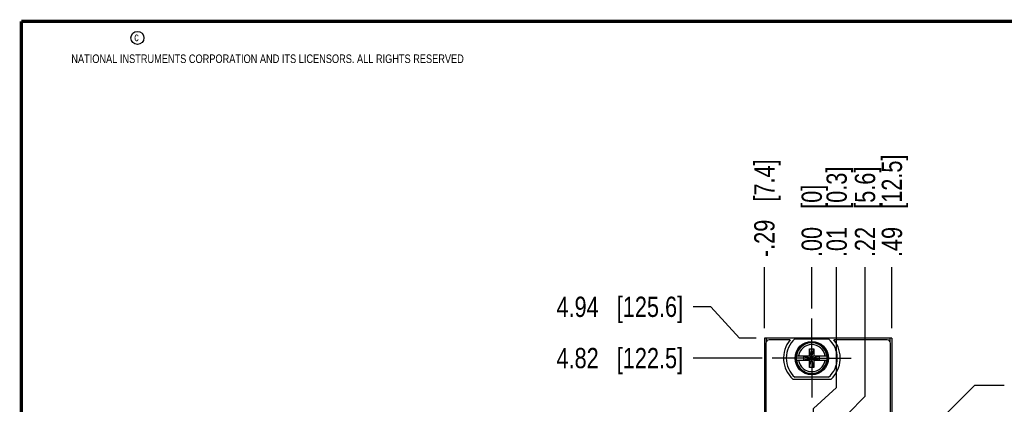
# Model space of a CAD drawing. Header units: inches. Extents: x 0.2 to 16.8, y 0.2 to 10.8.
# Tile 4 of 13: x 0.2 to 6.3, y 8.4 to 10.8. Entities that reach past the tile are written whole.
import ezdxf

# ---------------------------------------------------------------- set-up
doc = ezdxf.new("R2010")
doc.units = ezdxf.units.IN
doc.header["$LTSCALE"] = 0.935
doc.header["$MEASUREMENT"] = 0
doc.linetypes.add('CENTER', pattern=[0.6, 0.375, -0.075, 0.075, -0.075])
doc.layers.get('0').update_dxf_attribs({"linetype": 'CONTINUOUS'})
for name, color, linetype in [('02___PRT_ALL_AXES', 7, 'CONTINUOUS'), ('DEFAULT_1', 7, 'CENTER'), ('DETAIL', 7, 'CONTINUOUS'), ('DIMENSIONS', 7, 'CONTINUOUS')]:
    doc.layers.add(name, color=color, linetype=linetype)
doc.styles.get("Standard").update_dxf_attribs({"font": 'txt', "width": 0.8})
doc.dimstyles.new('DIMSTYLE_1', dxfattribs={"dimtxt": 0.125, "dimasz": 0.18, "dimexe": 0.125, "dimexo": 0.0625, "dimgap": 0.09, "dimtad": 0, "dimtih": 1, "dimtoh": 1, "dimzin": 4, "dimdsep": 46, "dimtxsty": 'STANDARD', "dimblk": '_FILLED', "dimblk1": '_FILLED', "dimblk2": '_FILLED', "dimcen": 0.09, "dimadec": 0, "dimazin": 0, "dimtp": 0.001, "dimtm": 0.001, "dimtfac": 1, "dimtofl": 0, "dimtmove": 0, "dimatfit": 3, "dimldrblk": '_FILLED', "dimfxl": 1, "dimtolj": 1, "dimtzin": 4, "dimarcsym": 0})
doc.dimstyles.new('DIMSTYLE_2', dxfattribs={"dimtxt": 0.125, "dimasz": 0.18, "dimexe": 0.125, "dimexo": 0.0625, "dimgap": 0.09, "dimtad": 0, "dimtih": 1, "dimtoh": 1, "dimzin": 4, "dimdsep": 46, "dimtxsty": 'STANDARD', "dimblk": '_FILLED', "dimblk1": '_FILLED', "dimblk2": '_FILLED', "dimcen": 0.09, "dimadec": 0, "dimazin": 0, "dimtfac": 1, "dimtofl": 0, "dimtmove": 0, "dimatfit": 3, "dimldrblk": '_FILLED', "dimfxl": 1, "dimtolj": 1, "dimtzin": 4, "dimarcsym": 0})
doc.dimstyles.get("Standard").update_dxf_attribs({"dimtxt": 0.125, "dimasz": 0.18, "dimexe": 0.125, "dimexo": 0.0625, "dimgap": 0.09, "dimtad": 0, "dimtih": 1, "dimtoh": 1, "dimdec": 3, "dimzin": 4, "dimdsep": 46, "dimtxsty": 'STANDARD', "dimblk": '_FILLED', "dimblk1": '_FILLED', "dimblk2": '_FILLED', "dimcen": 0.09, "dimadec": 0, "dimazin": 0, "dimtol": 1, "dimtp": 0.01, "dimtm": 0.01, "dimtfac": 1, "dimtdec": 3, "dimtofl": 0, "dimtmove": 0, "dimatfit": 3, "dimldrblk": '_FILLED', "dimfxl": 1, "dimtolj": 1, "dimtzin": 4, "dimarcsym": 0})

# ---------------------------------------------------------------- blocks, each defined once
blk = doc.blocks.new('*D11')
at = {"layer": 'DIMENSIONS', "color": 2, "linetype": 'CONTINUOUS'}
blk.add_line((4.8165, 8.6841), (4.392, 8.6841), dxfattribs=at)
at = {"layer": 'DIMENSIONS', "color": 2, "linetype": 'CONTINUOUS', "insert": (4.3295, 8.7466), "char_height": 0.125, "width": 1.225, "attachment_point": 3, "line_spacing_factor": 0.9}
blk.add_mtext('4.82{\\Ftxt.shx;\\W1.000000;\\H0.125000; }[122.5]', dxfattribs=at)
blk = doc.blocks.new('_FILLED')
at = {"color": 0, "linetype": 'BYBLOCK'}
blk.add_solid([(0, 0), (-1, 0.174), (-1, -0.174)], dxfattribs=at)
blk = doc.blocks.new('*D12')
at = {"layer": 'DIMENSIONS', "color": 2, "linetype": 'CONTINUOUS'}
for p, q in [((4.5, 9), (4.392, 9)), ((4.6767, 8.8061), (4.5, 9)), ((4.78, 8.8061), (4.6767, 8.8061))]:
    blk.add_line(p, q, dxfattribs=at)
at = {"layer": 'DIMENSIONS', "color": 2, "linetype": 'CONTINUOUS', "insert": (4.3295, 9.0625), "char_height": 0.125, "width": 1.225, "attachment_point": 3, "line_spacing_factor": 0.9}
blk.add_mtext('4.94{\\Ftxt.shx;\\W1.000000;\\H0.125000; }[125.6]', dxfattribs=at)
blk = doc.blocks.new('*D13')
at = {"layer": 'DIMENSIONS', "color": 2, "linetype": 'CONTINUOUS'}
blk.add_line((5.6165, 8.8686), (5.6165, 9.2436), dxfattribs=at)
at = {"layer": 'DIMENSIONS', "color": 2, "linetype": 'CONTINUOUS', "insert": (5.554, 9.3061), "char_height": 0.125, "width": 1.025, "attachment_point": 1, "rotation": 90, "line_spacing_factor": 0.9}
blk.add_mtext('.49{\\Ftxt.shx;\\W1.000000;\\H0.125000; }[12.5]', dxfattribs=at)
blk = doc.blocks.new('*D14')
at = {"layer": 'DIMENSIONS', "color": 2, "linetype": 'CONTINUOUS'}
blk.add_line((5.1225, 8.9901), (5.1225, 9.2436), dxfattribs=at)
at = {"layer": 'DIMENSIONS', "color": 2, "linetype": 'CONTINUOUS', "insert": (5.06, 9.3061), "char_height": 0.125, "width": 0.725, "attachment_point": 1, "rotation": 90, "line_spacing_factor": 0.9}
blk.add_mtext('.00{\\Ftxt.shx;\\W1.000000;\\H0.125000; }[0]', dxfattribs=at)
blk = doc.blocks.new('*D15')
at = {"layer": 'DIMENSIONS', "color": 2, "linetype": 'CONTINUOUS'}
blk.add_line((4.8305, 8.8686), (4.8305, 9.2436), dxfattribs=at)
at = {"layer": 'DIMENSIONS', "color": 2, "linetype": 'CONTINUOUS', "insert": (4.768, 9.3061), "char_height": 0.125, "width": 1.025, "attachment_point": 1, "rotation": 90, "line_spacing_factor": 0.9}
blk.add_mtext('-.29{\\Ftxt.shx;\\W1.000000;\\H0.125000; }[7.4]', dxfattribs=at)
blk = doc.blocks.new('*D16')
at = {"layer": 'DIMENSIONS', "color": 2, "linetype": 'CONTINUOUS'}
for p, q in [((5.4509, 8.449), (5.4509, 9.2436)), ((5.3435, 8.3394), (5.4509, 8.449)), ((5.3435, 8.0064), (5.3435, 8.3394))]:
    blk.add_line(p, q, dxfattribs=at)
at = {"layer": 'DIMENSIONS', "color": 2, "linetype": 'CONTINUOUS', "insert": (5.3884, 9.3061), "char_height": 0.125, "width": 0.925, "attachment_point": 1, "rotation": 90, "line_spacing_factor": 0.9}
blk.add_mtext('.22{\\Ftxt.shx;\\W1.000000;\\H0.125000; }[5.6]', dxfattribs=at)
blk = doc.blocks.new('*D17')
at = {"layer": 'DIMENSIONS', "color": 2, "linetype": 'CONTINUOUS'}
for p, q in [((5.2759, 8.5033), (5.2759, 9.2436)), ((5.1341, 8.3724), (5.2759, 8.5033)), ((5.1341, 7.3917), (5.1341, 8.3724))]:
    blk.add_line(p, q, dxfattribs=at)
at = {"layer": 'DIMENSIONS', "color": 2, "linetype": 'CONTINUOUS', "insert": (5.2134, 9.3061), "char_height": 0.125, "width": 0.925, "attachment_point": 1, "rotation": 90, "line_spacing_factor": 0.9}
blk.add_mtext('.01{\\Ftxt.shx;\\W1.000000;\\H0.125000; }[0.3]', dxfattribs=at)

msp = doc.modelspace()

# ---------------------------------------------------------------- linework, layer by layer
at = {"color": 7, "linetype": 'CONTINUOUS'}
for p, q in [((4.8305, 8.8061), (4.8305, 4.6702)), ((5.6165, 8.8061), (4.8305, 8.8061)), ((5.0188, 8.8026), (5.2263, 8.8026)), ((5.6165, 8.8061), (5.6165, 4.6702)), ((4.8395, 8.7759), (4.8395, 4.7059)), ((4.9891, 8.7959), (4.8595, 8.7959)), ((5.1088, 8.627), (5.1363, 8.7412)), ((5.1088, 8.6979), (5.1088, 8.7412)), ((5.1363, 8.627), (5.1088, 8.7412)), ((5.1088, 8.7412), (5.1363, 8.7412)), ((5.1363, 8.7412), (5.1363, 8.6979)), ((5.5875, 8.7959), (5.258, 8.7959)), ((5.6075, 4.7059), (5.6075, 8.7759)), ((5.0279, 8.6979), (5.1108, 8.6979)), ((5.074, 8.6724), (5.074, 8.6958)), ((5.074, 8.6724), (5.1711, 8.6958)), ((5.1108, 8.6958), (5.074, 8.6958)), ((5.074, 8.6958), (5.1711, 8.6724)), ((5.1108, 8.6979), (5.1108, 8.6958)), ((5.1108, 8.6724), (5.1343, 8.6958)), ((5.1343, 8.6724), (5.1108, 8.6958)), ((5.1343, 8.6979), (5.1343, 8.6958)), ((5.1343, 8.6979), (5.2172, 8.6979)), ((5.1711, 8.6958), (5.1343, 8.6958)), ((5.1711, 8.6724), (5.1711, 8.6958)), ((5.0279, 8.6703), (5.1108, 8.6703)), ((5.074, 8.6724), (5.1108, 8.6724)), ((5.1088, 8.627), (5.1088, 8.6703)), ((5.1363, 8.627), (5.1088, 8.627)), ((5.1108, 8.6703), (5.1108, 8.6724)), ((5.1343, 8.6703), (5.1343, 8.6724)), ((5.1343, 8.6724), (5.1711, 8.6724)), ((5.1343, 8.6703), (5.2172, 8.6703)), ((5.1363, 8.6703), (5.1363, 8.627)), ((5.2263, 8.5656), (5.0188, 8.5656))]:
    msp.add_line(p, q, dxfattribs=at)
at = {"color": 9, "linetype": 'CONTINUOUS'}
for p, q in [((4.8425, 8.8061), (4.8425, 8.7858)), ((5.6045, 8.8061), (5.6045, 8.7858))]:
    msp.add_line(p, q, dxfattribs=at)
at = {"color": 7, "linetype": 'CONTINUOUS', "const_width": 0.02}
for points in [[(0.25, 10.7586), (0.25, 0.2586)], [(16.75, 10.7586), (0.25, 10.7586)]]:
    msp.add_lwpolyline(points, dxfattribs=at)
at = {"color": 2, "linetype": 'CONTINUOUS'}
msp.add_circle((0.9659, 10.6562), 0.0403, dxfattribs=at)
at = {"color": 7, "linetype": 'CONTINUOUS'}
for radius in [0.1025, 0.098]:
    msp.add_circle((5.1225, 8.6841), radius, dxfattribs=at)
for centre, radius, start, end in [((5.1225, 8.6841), 0.1575, 131.20318, 228.79727), ((5.1225, 8.6841), 0.1575, 311.20318, 48.79727), ((4.8595, 8.7759), 0.02, 90.00022, 180.00022), ((5.5875, 8.7759), 0.02, 0.00022, 90.00022), ((5.1225, 8.6841), 0.0956, 171.71661, 188.28339), ((5.1225, 8.6841), 0.0956, 351.71661, 8.28339)]:
    msp.add_arc(centre, radius, start, end, dxfattribs=at)
at = {"color": 9, "linetype": 'CONTINUOUS'}
for radius, start, end in [(0.0947, 8.36374, 171.63626), (0.0832, 9.53359, 170.46641), (0.0947, 188.36374, 351.63626), (0.0832, 189.53359, 350.46641)]:
    msp.add_arc((5.1225, 8.6841), radius, start, end, dxfattribs=at)
at = {"layer": '02___PRT_ALL_AXES', "color": 7, "linetype": 'CONTINUOUS'}
msp.add_line((5.0053, 8.5549), (5.2418, 8.5549), dxfattribs=at)
for start, end in [(140.2084, 227.48882), (312.51163, 39.79204)]:
    msp.add_arc((5.1235, 8.6839), 0.175, start, end, dxfattribs=at)
at = {"layer": 'DEFAULT_1', "color": 7, "linetype": 'CENTER'}
for q in [(5.1225, 8.9276), (4.879, 8.6841), (5.1225, 8.4406), (5.366, 8.6841)]:
    msp.add_line((5.1225, 8.6841), q, dxfattribs=at)

# ---------------------------------------------------------------- texts
at = {"color": 2, "linetype": 'CONTINUOUS', "char_height": 0.053, "attachment_point": 1, "line_spacing_factor": 0.9}
for s, insert, width in [('c', (0.946, 10.6893), 0.0424), ('NATIONAL INSTRUMENTS CORPORATION AND ITS LICENSORS. ALL RIGHTS RESERVED', (0.5583, 10.5546), 3.0104)]:
    msp.add_mtext(s, dxfattribs=dict(at, insert=insert, width=width))

# ---------------------------------------------------------------- dimensions: what is measured, and where the dimension line sits
at = {"layer": 'DIMENSIONS', "color": 2, "linetype": 'CONTINUOUS'}
dim = msp.add_ordinate_dim(feature_location=(4.8305, 8.8686), offset=(0, 0.375), dtype=1, origin=(5.1225, 8.8061), text='-<>', dimstyle='DIMSTYLE_1', override={"dimtad": 1, "dimtih": 0, "dimtoh": 0}, dxfattribs=at)
dim.commit()
dim.dimension.update_dxf_attribs({"geometry": '*D15', "text_midpoint": (4.8305, 9.8186)})
for feature_location, offset, dtype, origin, dimstyle, picture, middle in [((5.6165, 8.8686), (0, 0.375), 1, (5.1225, 8.9276), 'DIMSTYLE_1', '*D13', (5.6165, 9.8186)), ((5.3435, 8.0064), (0.1073, 1.2372), 0, (5.1225, 7.9439), 'DIMSTYLE_1', '*D16', (5.4509, 9.7686)), ((5.1341, 7.3917), (0.1418, 1.8519), 0, (5.1225, 7.3292), 'DIMSTYLE_1', '*D17', (5.2759, 9.7686)), ((5.1225215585, 8.990106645), (0, 0.2535019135), 1, (5.1225215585, 8.927606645), 'DIMSTYLE_2', '*D14', (5.1225215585, 9.6686085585)), ((4.78, 8.8061), (-0.388, 0.1939), 0, (4.8425, 3.8632), 'DIMSTYLE_1', '*D12', (3.717, 9)), ((4.8165, 8.6841), (-0.4245, 0), 0, (4.879, 3.8632), 'DIMSTYLE_1', '*D11', (3.717, 8.6841))]:
    dim = msp.add_ordinate_dim(feature_location=feature_location, offset=offset, dtype=dtype, origin=origin, dimstyle=dimstyle, override={"dimtad": 1, "dimtih": 0, "dimtoh": 0}, dxfattribs=at)
    dim.commit()
    dim.dimension.update_dxf_attribs({"geometry": picture, "text_midpoint": middle})

# ---------------------------------------------------------------- leaders
at = {"layer": 'DETAIL', "color": 2, "linetype": 'CONTINUOUS'}
msp.add_leader([(5.3732, 7.7667), (6.1282, 8.5165), (6.3082, 8.5165)], dimstyle='STANDARD', override={"dimtad": 0}, dxfattribs=at)

doc.saveas('drawing.dxf')
